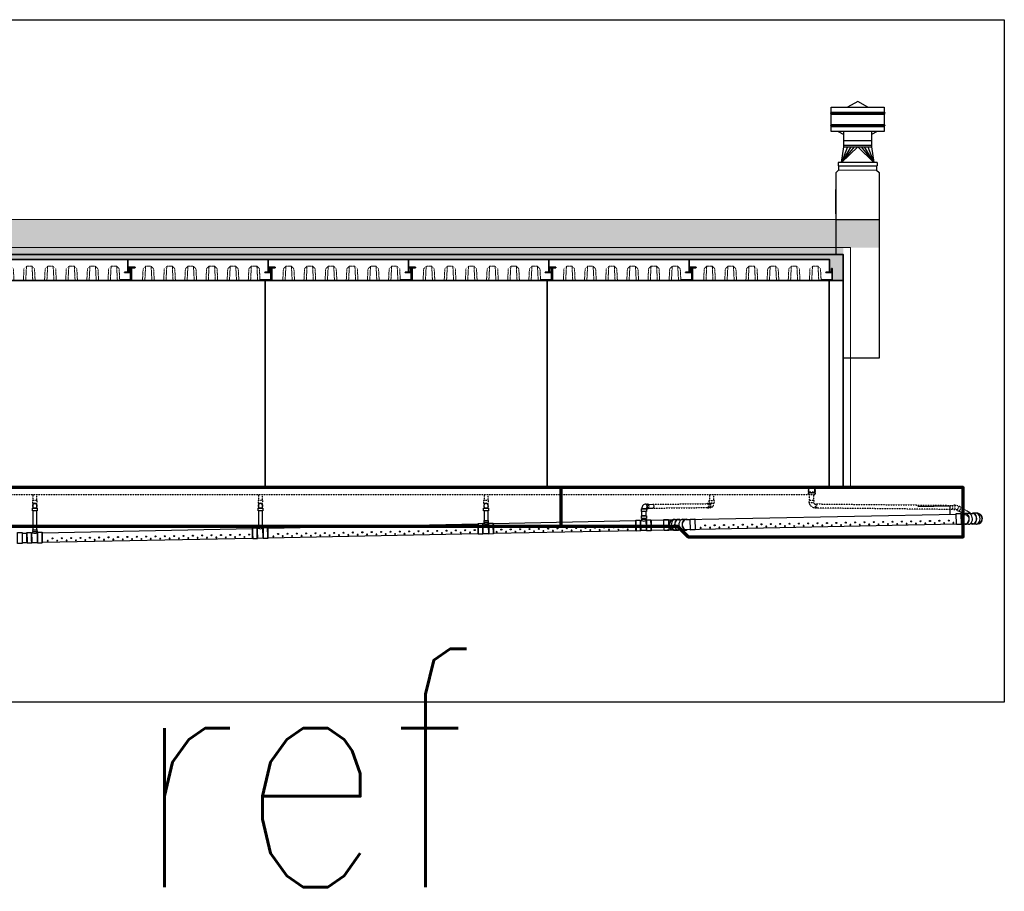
# Model space of a CAD drawing. Header units: inches. Extents: x -1088 to 2672, y -855 to 398.
# Tile 5 of 5: x 1834 to 2672, y -344 to 398. Entities that reach past the tile are written whole.
import ezdxf

# ---------------------------------------------------------------- set-up
doc = ezdxf.new("R2010")
doc.units = ezdxf.units.IN
doc.header["$MEASUREMENT"] = 0
doc.linetypes.add('Dash', pattern=[0.25, 0.125, -0.125])
doc.linetypes.add('HIDDEN2', pattern=[0.1875, 0.125, -0.0625])
for name, color, linetype, lineweight in [('A-ANNO-PATT', 1, 'Continuous', 25), ('S-FLOR-FTPT', 4, 'Continuous', 70), ('S-ROOF-OTLN', 3, 'Continuous', 35), ('S-ROOF-PATT', 8, 'Continuous', 18), ('S-ROOF-SPCL', 3, 'Continuous', 25), ('S-WALL-PCST', 4, 'Continuous', 35)]:
    doc.layers.add(name, color=color, linetype=linetype, lineweight=lineweight)
for name, color, linetype in [('M-DETL-LIGHT', 8, 'Continuous'), ('P-PIPE', 3, 'Continuous'), ('S-ANNO-TEXT', 2, 'Continuous'), ('S-BEAM-HDLN', 1, 'Dash'), ('S-EARTH', 8, 'Continuous'), ('S-WALL-HDLN', 1, 'Dash')]:
    doc.layers.add(name, color=color, linetype=linetype)
doc.styles.add('Annotative', font='romans.shx', dxfattribs={"width": 0.8, "height": 0.125})
doc.dimstyles.new('Annotative', dxfattribs={"dimscale": 0, "dimtxt": 0.125, "dimasz": 0.125, "dimexe": 0.179688, "dimexo": 0.0625, "dimgap": 0.09, "dimtad": 1, "dimdec": 3, "dimzin": 3, "dimdsep": 46, "dimlunit": 4, "dimtxsty": 'Annotative', "dimcen": 0.09, "dimclrt": 2, "dimazin": 2, "dimtfac": 1, "dimtdec": 3, "dimtmove": 0, "dimatfit": 3, "dimfxl": 1, "dimtfill": 1, "dimfrac": 2, "dimtolj": 1, "dimtzin": 0, "dimarcsym": 0})

# ---------------------------------------------------------------- blocks, each defined once
blk = doc.blocks.new('Roof Section')
at = {"layer": 'S-ROOF-OTLN'}
for p, q in [((0, 0), (119.38, 0)), ((119.38, -10.88), (119.38, 0)), ((0, -6.75), (0, 0)), ((3, -18), (3, -7.12)), ((121.63, -18), (121.63, -11.25)), ((3, -18), (121.63, -18))]:
    blk.add_line(p, q, dxfattribs=at)
for points in [[(6, -6.75), (6, -6.88, -0.414214), (5.75, -7.12), (0.75, -7.12, 0.414214), (0.38, -7.5), (0.38, -10, -0.414214), (0.12, -10.25), (0, -10.25), (0, -6.75)], [(116.38, -11.25), (116.38, -11.12, -0.414214), (116.62, -10.88), (120.88, -10.88, 0.414214), (121.25, -10.5), (121.25, -8, -0.414214), (121.5, -7.75), (121.63, -7.75), (121.63, -11.25)]]:
    blk.add_lwpolyline(points, format="xyb", close=True, dxfattribs=at)
blk.add_lwpolyline([(112.38, -18), (121.63, -18), (121.63, -17.5), (112.38, -17.5)], close=True, dxfattribs=at)
at = {"layer": 'S-ROOF-PATT', "linetype": 'HIDDEN2', "ltscale": 0.25}
for p, q in [((12.9, -7.99), (12.37, -18)), ((15.01, -5.88), (12.9, -7.99)), ((15.01, -5.88), (14.38, -18)), ((19.74, -5.88), (15.01, -5.88)), ((19.74, -5.88), (20.37, -18)), ((19.74, -5.88), (21.85, -7.99)), ((21.85, -7.99), (22.37, -18)), ((30.9, -7.99), (30.37, -18)), ((33.01, -5.88), (30.9, -7.99)), ((33.01, -5.88), (32.38, -18)), ((37.74, -5.88), (33.01, -5.88)), ((37.74, -5.88), (38.37, -18)), ((37.74, -5.88), (39.85, -7.99)), ((39.85, -7.99), (40.37, -18)), ((48.9, -7.99), (48.38, -18)), ((51.01, -5.88), (48.9, -7.99)), ((51.01, -5.88), (50.38, -18)), ((55.74, -5.88), (51.01, -5.88)), ((55.74, -5.88), (56.37, -18)), ((55.74, -5.88), (57.85, -7.99)), ((57.85, -7.99), (58.38, -18)), ((66.9, -7.99), (66.38, -18)), ((69.01, -5.88), (66.9, -7.99)), ((69.01, -5.88), (68.38, -18)), ((73.74, -5.88), (69.01, -5.88)), ((73.74, -5.88), (74.37, -18)), ((73.74, -5.88), (75.85, -7.99)), ((75.85, -7.99), (76.38, -18)), ((84.9, -7.99), (84.38, -18)), ((87.01, -5.88), (84.9, -7.99)), ((87.01, -5.88), (86.38, -18)), ((91.74, -5.88), (87.01, -5.88)), ((91.74, -5.88), (92.37, -18)), ((91.74, -5.88), (93.85, -7.99)), ((93.85, -7.99), (94.38, -18)), ((102.9, -7.99), (102.38, -18)), ((105.01, -5.88), (102.9, -7.99)), ((105.01, -5.88), (104.38, -18)), ((105.01, -5.88), (109.74, -5.88)), ((109.74, -5.88), (110.37, -18)), ((109.74, -5.88), (111.85, -7.99)), ((111.85, -7.99), (112.38, -18))]:
    blk.add_line(p, q, dxfattribs=at)
at = {"layer": 'S-ROOF-PATT', "linetype": 'HIDDEN2'}
blk.add_lwpolyline([(0, -0.1), (1.19, -0.5), (2.69, 0), (4.19, -0.5), (5.69, 0), (7.19, -0.5), (8.69, 0), (10.19, -0.5), (11.69, 0), (13.19, -0.5), (14.69, 0), (16.19, -0.5), (17.69, 0), (19.19, -0.5), (20.69, 0), (22.19, -0.5), (23.69, 0), (25.19, -0.5), (26.69, 0), (28.19, -0.5), (29.69, 0), (31.19, -0.5), (32.69, 0), (34.19, -0.5), (35.69, 0), (37.19, -0.5), (38.69, 0), (40.19, -0.5), (41.69, 0), (43.19, -0.5), (44.69, 0), (46.19, -0.5), (47.69, 0), (49.19, -0.5), (50.69, 0), (52.19, -0.5), (53.69, 0), (55.19, -0.5), (56.69, 0), (58.19, -0.5), (59.69, 0), (61.19, -0.5), (62.69, 0), (64.19, -0.5), (65.69, 0), (67.19, -0.5), (68.69, 0), (70.19, -0.5), (71.69, 0), (73.19, -0.5), (74.69, 0), (76.19, -0.5), (77.69, 0), (79.19, -0.5), (80.69, 0), (82.19, -0.5), (83.69, 0), (85.19, -0.5), (86.69, 0), (88.19, -0.5), (89.69, 0), (91.19, -0.5), (92.69, 0), (94.19, -0.5), (95.69, 0), (97.19, -0.5), (98.69, 0), (100.19, -0.5), (101.69, 0), (103.19, -0.5), (104.69, 0), (106.19, -0.5), (107.69, 0), (109.19, -0.5), (110.69, 0), (112.19, -0.5), (113.69, 0), (115.19, -0.5), (116.69, 0), (118.19, -0.5), (119.38, -0.1)], dxfattribs=at)

msp = doc.modelspace()

# ---------------------------------------------------------------- hatches: boundary and pattern name
at = {"layer": 'S-EARTH'}
h = msp.add_hatch(dxfattribs=at)
h.set_pattern_fill('EARTH', color=8, scale=36, angle=45, style=0)
h.paths.add_polyline_path([(2565.2, 228), (1595.78, 228), (1568.11, 235.41), (1562.76, 216), (1562.76, 204), (2565.2, 204)])
h.paths.add_polyline_path([(1568.11, 235.41), (1562.76, 236.85), (1562.76, 216)])
h.paths.add_polyline_path([(1562.76, 236.85), (1532.76, 244.89), (1532.76, 237), (1538.76, 237), (1538.76, 216), (1562.76, 216)])
at = {"layer": 'S-ROOF-PATT'}
h = msp.add_hatch(dxfattribs=at)
h.set_pattern_fill('AR-SAND', color=8, style=0)
h.set_pattern_definition([(37.5, (1562.761, -1200), (-0.0629934, 1.9268238), [0, -1.52, 0, -1.7, 0, -1.625]), (7.5, (1562.761, -1200), (1.7697767, 2.822146), [0, -0.82, 0, -1.37, 0, -0.525]), (327.5, (1561.531, -1200), (3.1141419, 0.005659), [0, -0.5, 0, -1.8, 0, -2.35]), (317.5, (1561.531, -1200), (3.0061266, 0.8776756), [0, -0.25, 0, -1.18, 0, -1.35])])
h.paths.add_polyline_path([(2534.76, 204), (1562.76, 204), (1562.76, 198), (2534.76, 198)])
h = msp.add_hatch(dxfattribs=at)
h.set_pattern_fill('AR-CONC', color=8, style=0)
h.set_pattern_definition([(50, (862.0194, -1662.444), (7.172602, -0.627521), [0.75, -8.25]), (355, (862.019, -1662.444), (-1.387513, 7.521921), [0.6, -6.6]), (100.45144, (862.617, -1662.4965), (5.785088, 6.8944), [0.637402, -7.011421]), (46.1842, (862.019, -1660.444), (10.672413, -1.655193), [1.125, -12.375]), (96.63564, (862.909, -1660.582), (9.34662, 9.741186), [0.956103, -10.517138]), (351.18416, (862.019, -1660.444), (9.34662, 9.741186), [0.9, -9.9]), (21, (863.0194, -1660.944), (5.96907, -4.026189), [0.75, -8.25]), (326, (863.019, -1660.944), (2.433153, 7.2515), [0.6, -6.6]), (71.45144, (863.517, -1661.28), (8.402224, 3.225312), [0.637402, -7.011421]), (37.5, (862.0194, -1662.4442), (0.1215986, 3.3289385), [0, -6.52, 0, -6.7, 0, -6.625]), (7.5, (862.0194, -1662.4442), (2.6306954, 3.944117), [0, -3.82, 0, -6.37, 0, -2.525]), (327.5, (859.7894, -1662.4442), (5.3382244, -0.2255487), [0, -2.5, 0, -7.8, 0, -10.35]), (317.5, (858.7894, -1662.444), (5.831862, 1.00105), [0, -3.25, 0, -5.18, 0, -7.35])])
h.paths.add_polyline_path([(2534.76, 198), (1562.76, 198), (1562.76, 176), (1570.89, 176), (1570.89, 186.88), (1568.64, 186.88, 0.414214), (1568.26, 186.5), (1568.26, 184, -0.414214), (1568.01, 183.75), (1567.89, 183.75), (1567.89, 187.25), (1567.89, 194), (1687.26, 194), (1806.64, 194), (1926.01, 194), (2045.39, 194), (2164.76, 194), (2284.14, 194), (2403.51, 194), (2522.89, 194), (2522.89, 183.12), (2524.39, 183.12, 0.414214), (2524.76, 183.5), (2524.76, 186, -0.414214), (2525.01, 186.25), (2525.14, 186.25), (2525.14, 182.75), (2525.14, 176), (2534.76, 176)])

# ---------------------------------------------------------------- linework, layer by layer
msp.add_lwpolyline([(1409.43, 397.84), (2671.76, 397.84), (2671.76, -182.72), (1409.43, -182.72)], close=True)
at = {"layer": 'A-ANNO-PATT'}
for centre in [(2347.29, -33.85), (2355.26, -33.69), (2417.3, -32.35), (2425.27, -32.19), (2433.23, -32.04), (2441.2, -31.88), (2449.17, -31.72), (2457.14, -31.57), (2465.1, -31.41), (2473.07, -31.25), (2481.04, -31.1), (2489, -30.94), (2496.97, -30.78), (2504.94, -30.62), (2512.91, -30.47), (2520.87, -30.31), (2528.84, -30.15), (2536.81, -30), (2544.77, -29.84), (2552.74, -29.68), (2560.71, -29.53), (2568.68, -29.37), (2576.64, -29.21), (2584.61, -29.06), (2592.58, -28.9), (2600.54, -28.74), (2608.51, -28.59), (2616.48, -28.43), (2624.45, -28.27), (1917.52, -42.31), (1925.49, -42.15), (1933.46, -42), (1941.43, -41.84), (1949.39, -41.68), (1957.36, -41.53), (1965.33, -41.37), (1973.3, -41.21), (1981.26, -41.06), (1989.23, -40.9), (1997.2, -40.74), (2005.16, -40.58), (2013.13, -40.43), (2021.1, -40.27), (2029.07, -40.11), (2053.74, -39.63), (2061.71, -39.47), (2069.68, -39.31), (2077.64, -39.16), (2085.61, -39), (2093.58, -38.84), (2101.54, -38.69), (2109.51, -38.53), (2117.48, -38.37), (2125.45, -38.22), (2133.41, -38.06), (2141.38, -37.9), (2149.35, -37.75), (2157.31, -37.59), (2165.28, -37.43), (2173.25, -37.28), (2181.22, -37.12), (2189.18, -36.96), (2197.15, -36.81), (2205.12, -36.65), (2213.08, -36.49), (2221.05, -36.34), (2243.72, -35.89), (2251.69, -35.73), (2259.65, -35.58), (2267.62, -35.42), (2275.59, -35.26), (2283.55, -35.1), (2291.52, -34.95), (2299.49, -34.79), (2307.46, -34.63), (2315.42, -34.48), (2323.39, -34.32), (2331.36, -34.16), (2339.32, -34.01), (1861.75, -43.41), (1869.72, -43.25), (1877.69, -43.09), (1885.66, -42.94), (1893.62, -42.78), (1901.59, -42.62), (1909.56, -42.47)]:
    msp.add_circle(centre, 0.432, dxfattribs=at)
at = {"layer": 'A-ANNO-PATT', "extrusion": (0, 0, -1)}
for centre in [(2445.22, -33.79), (2453.19, -33.63), (2461.16, -33.48), (2469.13, -33.32), (2477.09, -33.16), (2485.06, -33), (2493.03, -32.85), (2500.99, -32.69), (2508.96, -32.53), (2516.93, -32.38), (2524.9, -32.22), (2532.86, -32.06), (2540.83, -31.91), (2548.8, -31.75), (2556.76, -31.59), (2564.73, -31.44), (2572.7, -31.28), (2580.67, -31.12), (2588.63, -30.97), (2596.6, -30.81), (2604.57, -30.65), (2612.53, -30.5), (2620.5, -30.34), (2628.47, -30.18), (2025.12, -42.18), (2049.8, -41.69), (2057.76, -41.54), (2065.73, -41.38), (2073.7, -41.22), (2081.67, -41.07), (2089.63, -40.91), (2097.6, -40.75), (2105.57, -40.6), (2113.53, -40.44), (2121.5, -40.28), (2129.47, -40.13), (2137.44, -39.97), (2145.4, -39.81), (2153.37, -39.66), (2161.34, -39.5), (2169.3, -39.34), (2177.27, -39.19), (2185.24, -39.03), (2193.21, -38.87), (2201.17, -38.72), (2209.14, -38.56), (2217.11, -38.4), (2239.77, -37.95), (2247.74, -37.8), (2255.71, -37.64), (2263.68, -37.48), (2271.64, -37.33), (2279.61, -37.17), (2287.58, -37.01), (2295.54, -36.86), (2303.51, -36.7), (2311.48, -36.54), (2319.45, -36.39), (2327.41, -36.23), (2335.38, -36.07), (2343.35, -35.92), (2351.31, -35.76), (2413.35, -34.42), (2421.32, -34.26), (2429.29, -34.1), (2437.26, -33.95), (1857.81, -45.47), (1865.78, -45.32), (1873.74, -45.16), (1881.71, -45), (1889.68, -44.85), (1897.65, -44.69), (1905.61, -44.53), (1913.58, -44.38), (1921.55, -44.22), (1929.51, -44.06), (1937.48, -43.91), (1945.45, -43.75), (1953.42, -43.59), (1961.38, -43.43), (1969.35, -43.28), (1977.32, -43.12), (1985.28, -42.96), (1993.25, -42.81), (2001.22, -42.65), (2009.19, -42.49), (2017.15, -42.34)]:
    msp.add_ellipse(centre, major_axis=(-0.432, -0.009), ratio=0.727074, dxfattribs=at)
at = {"layer": 'M-DETL-LIGHT'}
msp.add_lwpolyline([(2569.57, 313.13), (2569.57, 308.82, 0.131652), (2569.61, 308.7), (2569.99, 308.04, -0.267949), (2569.99, 307.79), (2569.61, 307.14, 0.131652), (2569.57, 307.01), (2569.57, 302.7), (2524.45, 302.7), (2524.45, 307.01, 0.131652), (2524.41, 307.14), (2524.04, 307.79, -0.267949), (2524.04, 308.04), (2524.41, 308.7, 0.131652), (2524.45, 308.82), (2524.45, 317.44, 0.131652), (2524.41, 317.56), (2524.04, 318.22, -0.267949), (2524.04, 318.47), (2524.41, 319.12, 0.131652), (2524.45, 319.25), (2524.45, 323.55), (2569.57, 323.55), (2569.57, 319.25, 0.131652), (2569.61, 319.12), (2569.99, 318.47, -0.267949), (2569.99, 318.22), (2569.61, 317.56, 0.131652), (2569.57, 317.44)], format="xyb", close=True, dxfattribs=at)
at = {"layer": 'P-PIPE'}
for p, q in [((1845.02, -15.52), (1845.03, -17.32)), ((1848.53, -17.32), (1848.52, -15.52)), ((2036.98, -15.52), (2036.99, -17.32)), ((2040.49, -17.32), (2040.48, -15.52)), ((2228.98, -15.52), (2228.99, -17.32)), ((2232.49, -17.32), (2232.48, -15.52)), ((2366.81, -14.37), (2366.07, -14.38)), ((2366.81, -14.14), (2368.02, -14.14)), ((2368.74, -14.42), (2372.59, -14.38)), ((1844.9, -17.63), (1845.02, -17.32)), ((1845.02, -17.32), (1848.53, -17.32)), ((1845.03, -19.84), (1845.07, -35.98)), ((1848.65, -17.63), (1848.53, -17.32)), ((1848.57, -35.91), (1848.53, -19.84)), ((2036.86, -17.63), (2036.98, -17.32)), ((2036.98, -17.32), (2040.48, -17.32)), ((2036.99, -19.84), (2037.02, -32.16)), ((2040.6, -17.63), (2040.48, -17.32)), ((2040.52, -32.09), (2040.49, -19.84)), ((2228.86, -17.63), (2228.98, -17.32)), ((2228.98, -17.32), (2232.48, -17.32)), ((2228.99, -19.84), (2229.02, -28.29)), ((2232.6, -17.63), (2232.48, -17.32)), ((2232.52, -28.22), (2232.49, -19.84)), ((2363.25, -18.23), (2363.37, -17.91)), ((2363.25, -24.16), (2363.37, -23.85)), ((2363.37, -17.38), (2363.37, -17.91)), ((2363.37, -17.91), (2366.87, -17.91)), ((2363.37, -23.85), (2363.37, -20.43)), ((2363.37, -23.85), (2366.87, -23.85)), ((2366.1, -17.88), (2366.81, -17.87)), ((2366.99, -18.23), (2366.87, -17.91)), ((2366.87, -23.85), (2366.87, -20.43)), ((2366.99, -24.16), (2366.87, -23.85)), ((2366.94, -18.1), (2368.02, -18.1)), ((2368.89, -17.68), (2372.61, -17.64)), ((2371.23, -27.91), (2630.87, -22.8)), ((2634.86, -22.54), (2638.67, -22.46)), ((2641.38, -22.12), (2638.65, -22.18)), ((2642.45, -22.38), (2645.09, -22.32)), ((2647.82, -22), (2645.09, -22.05)), ((2036.89, -32.16), (2040.84, -32.08)), ((2036.89, -32.16), (2036.89, -32.33)), ((2036.89, -32.33), (2036.92, -33.66)), ((2038.87, -32.12), (2038.87, -32.12)), ((2038.87, -32.12), (2038.87, -32.12)), ((2038.87, -32.12), (2038.87, -32.12)), ((2038.87, -32.12), (2038.87, -32.12)), ((2040.85, -32.25), (2040.84, -32.08)), ((2040.88, -33.58), (2040.85, -32.25)), ((2044.9, -34.62), (2223.95, -30.89)), ((2223.96, -30.62), (2227.93, -30.54)), ((2227.94, -30.84), (2228.99, -30.82)), ((2228.89, -28.29), (2232.84, -28.21)), ((2228.89, -28.29), (2228.89, -28.47)), ((2228.89, -28.47), (2228.92, -29.79)), ((2228.92, -29.79), (2232.88, -29.71)), ((2230.9, -29.75), (2229.15, -29.79)), ((2229.15, -29.79), (2230.9, -29.75)), ((2230.9, -29.75), (2229.15, -29.79)), ((2230.87, -28.25), (2230.87, -28.25)), ((2230.87, -28.25), (2230.87, -28.25)), ((2230.87, -28.25), (2230.87, -28.25)), ((2230.87, -28.25), (2230.87, -28.25)), ((2232.65, -29.72), (2230.9, -29.75)), ((2230.9, -29.75), (2232.65, -29.72)), ((2232.65, -29.72), (2230.9, -29.75)), ((2230.9, -29.75), (2230.9, -29.75)), ((2230.9, -29.75), (2230.9, -29.75)), ((2232.57, -30.75), (2232.9, -30.74)), ((2232.85, -28.38), (2232.84, -28.21)), ((2232.88, -29.71), (2232.85, -28.38)), ((2232.9, -30.45), (2236.87, -30.37)), ((2236.89, -30.62), (2358.17, -28.09)), ((2358.18, -27.89), (2362.16, -27.82)), ((2362.17, -28.11), (2363.22, -28.09)), ((2365.12, -27.03), (2363.38, -27.06)), ((2363.38, -27.06), (2365.12, -27.03)), ((2366.87, -26.99), (2365.12, -27.03)), ((2365.12, -27.03), (2366.87, -26.99)), ((2366.8, -28.02), (2367.13, -28.02)), ((2367.12, -27.72), (2371.1, -27.65)), ((2631.04, -31.16), (2371.35, -36.57)), ((2386.03, -27.66), (2389.19, -27.59)), ((2391.66, -27.23), (2394.39, -27.17)), ((2394.3, -27.47), (2396.89, -27.42)), ((2398.1, -27.1), (2400.83, -27.04)), ((2400.75, -27.35), (2404.44, -27.27)), ((2638.74, -31.09), (2635.04, -31.16)), ((2641.38, -31.34), (2638.65, -31.39)), ((2645.09, -30.97), (2642.59, -31.02)), ((2647.82, -31.21), (2645.09, -31.27)), ((1835.87, -38.97), (1839.96, -38.89)), ((1839.97, -38.31), (1843.95, -38.24)), ((1843.95, -38.53), (1845, -38.51)), ((1844.9, -35.99), (1848.86, -35.91)), ((1844.9, -35.99), (1844.9, -36.16)), ((1844.9, -36.16), (1844.93, -37.49)), ((1844.93, -37.49), (1848.89, -37.41)), ((1846.91, -37.45), (1845.16, -37.48)), ((1845.16, -37.48), (1846.91, -37.45)), ((1846.88, -35.95), (1846.88, -35.95)), ((1846.88, -35.95), (1846.88, -35.95)), ((1846.88, -35.95), (1846.88, -35.95)), ((1846.88, -35.95), (1846.88, -35.95)), ((1848.66, -37.41), (1846.91, -37.45)), ((1846.91, -37.45), (1848.66, -37.41)), ((1846.91, -37.45), (1846.91, -37.45)), ((1846.91, -37.45), (1846.91, -37.45)), ((1848.59, -38.44), (1848.91, -38.44)), ((1848.86, -36.08), (1848.86, -35.91)), ((1848.89, -37.41), (1848.86, -36.08)), ((1848.91, -38.14), (1852.89, -38.07)), ((1852.92, -38.62), (2031.95, -34.89)), ((2031.96, -34.49), (2035.93, -34.41)), ((2035.94, -34.71), (2036.99, -34.69)), ((2036.92, -33.66), (2040.88, -33.58)), ((2038.9, -33.62), (2037.15, -33.66)), ((2037.15, -33.66), (2038.9, -33.62)), ((2040.65, -33.58), (2038.9, -33.62)), ((2038.9, -33.62), (2040.65, -33.58)), ((2038.9, -33.62), (2038.9, -33.62)), ((2038.9, -33.62), (2038.9, -33.62)), ((2040.57, -34.62), (2040.9, -34.61)), ((2040.9, -34.32), (2044.87, -34.24)), ((2224.11, -39.55), (2045.06, -43.08)), ((2228.11, -39.81), (2224.13, -39.89)), ((2233.07, -39.42), (2228.1, -39.52)), ((2237.05, -39.64), (2233.07, -39.72)), ((2358.34, -36.91), (2237.06, -39.3)), ((2362.34, -37.08), (2358.36, -37.16)), ((2367.29, -36.7), (2362.33, -36.79)), ((2371.28, -36.91), (2367.3, -36.99)), ((2389.69, -36.32), (2386.21, -36.38)), ((2391.66, -36.44), (2394.39, -36.39)), ((2397.03, -36.06), (2394.39, -36.12)), ((2398.1, -36.32), (2400.83, -36.26)), ((2404.62, -35.9), (2400.82, -35.98)), ((1840.12, -47.11), (1835.87, -47.19)), ((1844.12, -47.51), (1840.15, -47.58)), ((1849.08, -47.12), (1844.12, -47.21)), ((1853.06, -47.34), (1849.08, -47.41)), ((2032.11, -43.33), (1853.07, -46.86)), ((2036.11, -43.68), (2032.13, -43.75)), ((2041.07, -43.29), (2036.1, -43.38)), ((2045.05, -43.51), (2041.07, -43.58))]:
    msp.add_line(p, q, dxfattribs=at)
for points in [[(1848.82, -19.84), (1844.72, -19.84), (1844.72, -17.63), (1848.82, -17.63)], [(2040.78, -19.84), (2036.68, -19.84), (2036.68, -17.63), (2040.78, -17.63)], [(2232.78, -19.84), (2228.68, -19.84), (2228.68, -17.63), (2232.78, -17.63)], [(2367.17, -20.43), (2363.07, -20.43), (2363.07, -18.23), (2367.17, -18.23)], [(2367.17, -26.37), (2363.07, -26.37), (2363.07, -24.16), (2367.17, -24.16)], [(2634.86, -22.19), (2635.05, -31.5), (2631.05, -31.59), (2630.86, -22.28)], [(2382.21, -36.71), (2382.02, -27.4), (2386.02, -27.32), (2386.21, -36.62)], [(2404.63, -36.25), (2404.43, -26.94), (2408.43, -26.85), (2408.63, -36.16)], [(1831.87, -47.68), (1831.87, -38.37), (1835.87, -38.37), (1835.87, -47.68)]]:
    msp.add_lwpolyline(points, close=True, dxfattribs=at)
at = {"layer": 'P-PIPE', "flags": 128}
for points in [[(2228.99, -30.82), (2229, -30.79), (2229.04, -30.65), (2229.07, -30.51), (2229.09, -30.37), (2229.11, -30.24), (2229.12, -30.09), (2229.14, -29.79)], [(2232.64, -29.72), (2232.62, -30.2), (2232.6, -30.49), (2232.57, -30.75)], [(2363.22, -28.09), (2363.23, -28.06), (2363.26, -27.93), (2363.29, -27.79), (2363.32, -27.65), (2363.34, -27.51), (2363.35, -27.37), (2363.37, -27.06)], [(2366.87, -26.99), (2366.85, -27.48), (2366.83, -27.77), (2366.8, -28.02)], [(1845, -38.51), (1845.01, -38.49), (1845.05, -38.35), (1845.08, -38.21), (1845.1, -38.07), (1845.12, -37.93), (1845.14, -37.79), (1845.15, -37.48)], [(1848.65, -37.41), (1848.64, -37.9), (1848.62, -38.19), (1848.59, -38.44)], [(2036.99, -34.69), (2037, -34.66), (2037.04, -34.52), (2037.07, -34.38), (2037.09, -34.24), (2037.11, -34.1), (2037.12, -33.96), (2037.14, -33.66)], [(2040.64, -33.58), (2040.62, -34.07), (2040.6, -34.36), (2040.57, -34.62)]]:
    msp.add_lwpolyline(points, dxfattribs=at)
at = {"layer": 'P-PIPE'}
for centre, radius, start, end in [((1846.77, -15.52), 1.98, 332.27467, 207.97979), ((1846.77, -15.52), 1.75, 0, 179.8803), ((2038.73, -15.52), 1.98, 332.27467, 207.97979), ((2038.73, -15.52), 1.75, 0, 179.8803), ((2230.73, -15.52), 1.98, 332.27467, 207.97979), ((2230.73, -15.52), 1.75, 0, 179.8803), ((2366.98, -17.64), 3.62, 149.91964, 175.87502), ((2366.39, -17.29), 2.93, 96.24067, 149.91964), ((2648.58, -26.57), 4.61, 266.3157, 97.51978), ((2648.58, -26.57), 4.31, 277.11147, 84.9643), ((2230.73, -28.27), 3.08, 235.5629, 306.61672), ((2364.96, -25.55), 3.08, 235.5629, 306.61672), ((2390.91, -31.87), 4.61, 86.3157, 277.51978), ((2390.91, -31.87), 4.31, 97.11147, 264.9643), ((1846.75, -35.97), 3.08, 235.5629, 306.61672), ((2038.73, -32.14), 3.08, 235.5629, 306.61672)]:
    msp.add_arc(centre, radius, start, end, dxfattribs=at)
for centre, major_axis, ratio, start_param, end_param in [((1846.74, -14.11), (1.98, 0.04), 0.34202, 6.283185, 6.293446), ((2038.7, -14.11), (1.98, 0.04), 0.34202, 6.283185, 6.293446), ((2230.7, -14.11), (1.98, 0.04), 0.34202, 6.283185, 6.293446), ((2366.81, -16.12), (0, 1.98), 0.714231, 3.23385, 6.770924), ((2366.81, -16.12), (0, 1.75), 0.652683, 3.141593, 6.283185), ((2368.02, -16.12), (0, 1.98), 0.714231, 3.141593, 6.283185), ((2368.21, -16.09), (0.04, -1.98), 0.34202, 6.283185, 6.293446), ((2638.65, -26.79), (0, -4.61), 0.7109, 5.93388, 9.79158), ((2638.65, -26.78), (0, -4.32), 0.7109, 6.283185, 9.420689), ((2641.38, -26.73), (0, -4.61), 0.7109, 0, 3.169575), ((2645.09, -26.66), (0, -4.61), 0.7109, 5.93388, 9.786785), ((2645.09, -26.65), (0, -4.32), 0.709705, 6.283185, 9.424778), ((2647.82, -26.6), (0, -4.61), 0.7109, 0, 3.141593), ((2391.66, -31.83), (0, 4.61), 0.7109, 0, 3.141593), ((2394.39, -31.78), (0, 4.61), 0.7109, 5.93388, 9.786785), ((2394.39, -31.79), (0, 4.33), 0.709705, 6.283185, 9.424778), ((2398.1, -31.71), (0, 4.61), 0.7109, 0, 3.169575), ((2400.83, -31.65), (0, 4.61), 0.7109, 5.93388, 9.79158), ((2400.83, -31.66), (0, 4.32), 0.7109, 6.283185, 9.420689)]:
    msp.add_ellipse(centre, major_axis=major_axis, ratio=ratio, start_param=start_param, end_param=end_param, dxfattribs=at)
at = {"layer": 'P-PIPE', "extrusion": (0, 0, -1)}
for centre, major_axis, ratio, start_param, end_param in [((2372.59, -16.01), (0, -1.63), 0.644004, 3.141593, 6.283185), ((2224.04, -35.24), (0.09, -4.31), 0.010414, 1.570796, 3.141593), ((2224.04, -35.25), (0.09, -4.63), 0.010251, 5.934119, 9.075712), ((2224.04, -35.25), (0.09, -4.63), 0.010251, 2.792527, 5.934119), ((2224.04, -35.24), (0.09, -4.31), 0.010414, 3.141593, 4.712389), ((2228.02, -35.18), (0.09, -4.63), 0.010251, 2.792527, 5.934119), ((2228.02, -35.18), (0.09, -4.63), 0.010251, 5.934119, 9.075712), ((2228.02, -35.18), (0.08, -4.34), 0.010251, 5.934119, 9.075712), ((2228.02, -35.18), (0.08, -4.34), 0.010251, 2.792527, 5.934119), ((2230.88, -29.74), (1.98, 0.04), 0.34202, 6.283185, 6.293446), ((2230.88, -29.74), (1.98, 0.04), 0.34202, 6.283185, 6.293446), ((2232.98, -35.08), (0.09, -4.63), 0.010251, 2.792527, 5.934119), ((2232.98, -35.08), (0.09, -4.63), 0.010251, 5.934119, 9.075712), ((2232.98, -35.08), (0.08, -4.34), 0.010251, 5.934119, 9.075712), ((2232.98, -35.08), (0.08, -4.34), 0.010251, 2.792527, 5.934119), ((2236.96, -35.01), (0.09, -4.63), 0.010251, 5.934119, 9.075712), ((2236.96, -34.97), (0.09, -4.31), 0.010414, 1.570796, 3.141593), ((2236.96, -35.01), (0.09, -4.63), 0.010251, 2.792527, 5.934119), ((2236.96, -34.97), (0.09, -4.31), 0.010414, 3.141593, 4.712389), ((2358.27, -32.52), (0.09, -4.31), 0.010414, 1.570796, 3.141593), ((2358.27, -32.53), (0.09, -4.63), 0.010251, 2.792527, 5.934119), ((2358.27, -32.53), (0.09, -4.63), 0.010251, 5.934119, 9.075712), ((2358.27, -32.52), (0.09, -4.31), 0.010414, 3.141593, 4.712389), ((2358.27, -32.52), (0.09, -4.31), 0.010414, 0, 1.570796), ((2358.27, -32.52), (0.09, -4.31), 0.010414, 4.712389, 6.283185), ((2362.25, -32.45), (0.09, -4.63), 0.010251, 2.792527, 5.934119), ((2362.25, -32.45), (0.09, -4.63), 0.010251, 5.934119, 9.075712), ((2362.25, -32.45), (0.08, -4.34), 0.010251, 5.934119, 9.075712), ((2362.25, -32.45), (0.08, -4.34), 0.010251, 2.792527, 5.934119), ((2365.11, -27.02), (1.98, 0.04), 0.34202, 6.283185, 6.293446), ((2367.21, -32.36), (0.09, -4.63), 0.010251, 2.792527, 5.934119), ((2367.21, -32.36), (0.09, -4.63), 0.010251, 5.934119, 9.075712), ((2367.21, -32.36), (0.08, -4.34), 0.010251, 5.934119, 9.075712), ((2367.21, -32.36), (0.08, -4.34), 0.010251, 2.792527, 5.934119), ((2371.19, -32.25), (0.09, -4.31), 0.010414, 1.570796, 3.141593), ((2371.19, -32.28), (0.09, -4.63), 0.010251, 5.934119, 9.075712), ((2371.19, -32.28), (0.09, -4.63), 0.010251, 2.792527, 5.934119), ((2371.19, -32.25), (0.09, -4.31), 0.010414, 3.141593, 4.712389), ((2371.19, -32.25), (0.09, -4.31), 0.010414, 0, 1.570796), ((2371.19, -32.25), (0.09, -4.31), 0.010414, 4.712389, 6.283185), ((1840.06, -42.94), (0.09, -4.31), 0.010414, 1.570796, 3.141593), ((1840.06, -42.95), (0.09, -4.63), 0.010251, 5.934119, 9.075712), ((1840.06, -42.95), (0.09, -4.63), 0.010251, 2.792527, 5.934119), ((1840.06, -42.94), (0.09, -4.31), 0.010414, 3.141593, 4.712389), ((1844.04, -42.87), (0.09, -4.63), 0.010251, 5.934119, 9.075712), ((1844.04, -42.87), (0.09, -4.63), 0.010251, 2.792527, 5.934119), ((1844.04, -42.87), (0.08, -4.34), 0.010251, 2.792527, 5.934119), ((1844.04, -42.87), (0.08, -4.34), 0.010251, 5.934119, 9.075712), ((1846.9, -37.44), (1.98, 0.04), 0.34202, 6.283185, 6.293446), ((1849, -42.78), (0.09, -4.63), 0.010251, 5.934119, 9.075712), ((1849, -42.78), (0.09, -4.63), 0.010251, 2.792527, 5.934119), ((1849, -42.78), (0.08, -4.34), 0.010251, 2.792527, 5.934119), ((1849, -42.78), (0.08, -4.34), 0.010251, 5.934119, 9.075712), ((1852.97, -42.67), (0.09, -4.31), 0.010414, 1.570796, 3.141593), ((1852.97, -42.7), (0.09, -4.63), 0.010251, 2.792527, 5.934119), ((1852.97, -42.7), (0.09, -4.63), 0.010251, 5.934119, 9.075712), ((1852.97, -42.67), (0.09, -4.31), 0.010414, 3.141593, 4.712389), ((2032.04, -39.11), (0.09, -4.31), 0.010414, 1.570796, 3.141593), ((2032.04, -39.12), (0.09, -4.63), 0.010251, 5.934119, 9.075712), ((2032.04, -39.12), (0.09, -4.63), 0.010251, 2.792527, 5.934119), ((2032.04, -39.11), (0.09, -4.31), 0.010414, 3.141593, 4.712389), ((2032.04, -39.11), (0.09, -4.31), 0.010414, 0, 1.570796), ((2032.04, -39.11), (0.09, -4.31), 0.010414, 4.712389, 6.283185), ((2036.02, -39.04), (0.09, -4.63), 0.010251, 2.792527, 5.934119), ((2036.02, -39.04), (0.09, -4.63), 0.010251, 5.934119, 9.075712), ((2036.02, -39.04), (0.08, -4.34), 0.010251, 5.934119, 9.075712), ((2036.02, -39.04), (0.08, -4.34), 0.010251, 2.792527, 5.934119), ((2038.88, -33.61), (1.98, 0.04), 0.34202, 6.283185, 6.293446), ((2040.98, -38.95), (0.09, -4.63), 0.010251, 2.792527, 5.934119), ((2040.98, -38.95), (0.09, -4.63), 0.010251, 5.934119, 9.075712), ((2040.98, -38.95), (0.08, -4.34), 0.010251, 5.934119, 9.075712), ((2040.98, -38.95), (0.08, -4.34), 0.010251, 2.792527, 5.934119), ((2044.96, -38.87), (0.09, -4.63), 0.010251, 5.934119, 9.075712), ((2044.96, -38.84), (0.09, -4.31), 0.010414, 1.570796, 3.141593), ((2044.96, -38.87), (0.09, -4.63), 0.010251, 2.792527, 5.934119), ((2044.96, -38.84), (0.09, -4.31), 0.010414, 3.141593, 4.712389), ((2044.96, -38.84), (0.09, -4.31), 0.010414, 0, 1.570796), ((2044.96, -38.84), (0.09, -4.31), 0.010414, 4.712389, 6.283185), ((2224.04, -35.24), (0.09, -4.31), 0.010414, 0, 1.570796), ((2224.04, -35.24), (0.09, -4.31), 0.010414, 4.712389, 6.283185), ((2236.96, -34.97), (0.09, -4.31), 0.010414, 0, 1.570796), ((2236.96, -34.97), (0.09, -4.31), 0.010414, 4.712389, 6.283185), ((1840.06, -42.94), (0.09, -4.31), 0.010414, 0, 1.570796), ((1840.06, -42.94), (0.09, -4.31), 0.010414, 4.712389, 6.283185), ((1852.97, -42.67), (0.09, -4.31), 0.010414, 0, 1.570796), ((1852.97, -42.67), (0.09, -4.31), 0.010414, 4.712389, 6.283185)]:
    msp.add_ellipse(centre, major_axis=major_axis, ratio=ratio, start_param=start_param, end_param=end_param, dxfattribs=at)
at = {"layer": 'S-BEAM-HDLN'}
for p, q in [((1844.9, -13.41), (1845.02, -13.72)), ((1845.02, -13.72), (1848.53, -13.72)), ((1848.65, -13.41), (1848.53, -13.72)), ((2036.86, -13.41), (2036.98, -13.72)), ((2036.98, -13.72), (2040.48, -13.72)), ((2040.6, -13.41), (2040.48, -13.72)), ((2228.86, -13.41), (2228.98, -13.72)), ((2228.98, -13.72), (2232.48, -13.72)), ((2232.6, -13.41), (2232.48, -13.72))]:
    msp.add_line(p, q, dxfattribs=at)
for points in [[(1848.82, -11.2), (1844.72, -11.2), (1844.72, -13.41), (1848.82, -13.41)], [(2040.78, -11.2), (2036.68, -11.2), (2036.68, -13.41), (2040.78, -13.41)], [(2232.78, -11.2), (2228.68, -11.2), (2228.68, -13.41), (2232.78, -13.41)]]:
    msp.add_lwpolyline(points, close=True, dxfattribs=at)
at = {"layer": 'S-EARTH'}
for p, q in [((2547.01, 328.27), (2538.38, 323.55)), ((2555.65, 323.55), (2547.01, 328.27)), ((2524.45, 319.25), (2569.57, 319.25)), ((2569.88, 318.34), (2524.25, 318.34)), ((2524.45, 317.44), (2569.57, 317.44)), ((2569.88, 307.92), (2524.25, 307.92)), ((2524.45, 308.82), (2569.57, 308.82)), ((2524.45, 307.01), (2569.57, 307.01)), ((2530.48, 302.7), (2535.32, 300.08)), ((2535.32, 295.13), (2535.32, 302.7)), ((2563.54, 302.7), (2558.7, 300.08)), ((2558.7, 302.7), (2558.7, 295.13)), ((2535.32, 289.63), (2535.32, 295.13)), ((2535.32, 295.13), (2558.7, 295.13)), ((2558.7, 295.13), (2558.7, 289.63)), ((2541.26, 289.63), (2533.2, 276.44)), ((2547.01, 289.63), (2533.2, 276.44)), ((2533.2, 276.44), (2544.14, 289.63)), ((2538.45, 289.63), (2533.2, 276.44)), ((2533.2, 276.44), (2535.32, 289.63)), ((2558.7, 290.88), (2535.32, 290.88)), ((2535.32, 289.63), (2558.7, 289.63)), ((2560.82, 276.44), (2547.01, 289.63)), ((2549.89, 289.63), (2560.82, 276.44)), ((2560.82, 276.44), (2552.76, 289.63)), ((2555.57, 289.63), (2560.82, 276.44)), ((2558.7, 289.63), (2560.82, 276.44)), ((2528.76, 268), (2531.01, 270)), ((2563.63, 276.44), (2530.52, 276.44)), ((2530.52, 276.44), (2530.52, 273.41)), ((2530.52, 273.41), (2563.63, 273.41)), ((2531.01, 270), (2531.01, 273.41)), ((2531.01, 270), (2563.14, 269.98)), ((2563.14, 273.44), (2563.14, 269.98)), ((2563.14, 269.98), (2565.2, 267.92)), ((2563.63, 276.44), (2563.63, 273.41)), ((2528.76, 262), (2528.72, 262)), ((2528.76, 198), (2528.76, 268)), ((2565.2, 267.92), (2565.2, 110)), ((2528.26, 232.72), (2528.26, 253.28)), ((2528.26, 253.28), (2528.76, 253.28)), ((2528.76, 232.72), (2528.26, 232.72)), ((2528.76, 228), (2565.2, 228)), ((2565.2, 110), (2534.76, 110))]:
    msp.add_line(p, q, dxfattribs=at)
at = {"layer": 'S-FLOR-FTPT'}
msp.add_lwpolyline([(1814.76, -33), (2294.76, -33), (2294.76, 0), (1814.76, 0)], close=True, dxfattribs=at)
msp.add_lwpolyline([(2294.76, -33), (2393.76, -33), (2402.76, -42), (2636.76, -42), (2636.76, 0), (2294.76, 0)], dxfattribs=at)
at = {"layer": 'S-ROOF-OTLN'}
msp.add_lwpolyline([(1568.26, 186.5), (1568.26, 184, -0.414214), (1568.01, 183.75), (1567.89, 183.75), (1567.89, 194), (2522.89, 194), (2522.89, 183.12), (2524.39, 183.12, 0.414214), (2524.76, 183.5), (2524.76, 186, -0.414214), (2525.01, 186.25), (2525.14, 186.25), (2525.14, 176), (2534.76, 176), (2534.76, 198), (1562.76, 198), (1562.76, 176), (1570.89, 176), (1570.89, 186.88), (1568.64, 186.88, 0.414214)], format="xyb", close=True, dxfattribs=at)
at = {"layer": 'S-ROOF-PATT'}
for p, q in [((1595.78, 228), (2528.76, 228)), ((1562.76, 204), (2528.76, 204)), ((2528.76, 204), (2540.76, 204)), ((2540.76, 0), (2540.76, 204)), ((1562.76, 198), (2534.76, 198)), ((2363.37, -27.06), (2366.87, -26.99)), ((2363.38, -27.06), (2363.38, -26.37)), ((2366.87, -26.99), (2366.87, -26.37))]:
    msp.add_line(p, q, dxfattribs=at)
at = {"layer": 'S-WALL-HDLN'}
for p, q in [((2504.76, 0), (2504.76, -6)), ((2510.76, 0), (2510.76, -6)), ((1582.76, -6), (2510.76, -6)), ((1845.03, -6), (1845.04, -11.2)), ((1848.54, -11.2), (1848.53, -6)), ((2036.99, -6), (2037, -11.2)), ((2040.5, -11.2), (2040.49, -6)), ((2228.99, -6), (2229, -11.2)), ((2232.5, -11.2), (2232.49, -6)), ((2420.99, -6), (2421, -11.2)), ((2424.5, -11.2), (2424.49, -6)), ((2506.01, -11.25), (2506.01, -6)), ((2509.51, -6), (2509.51, -11.25)), ((2372.78, -14.37), (2419.32, -13.87)), ((2419.32, -13.51), (2420.54, -13.51)), ((2420.86, -13.41), (2420.93, -13.59)), ((2424.48, -13.73), (2421.18, -13.73)), ((2424.6, -13.41), (2424.48, -13.73)), ((2424.48, -14.26), (2424.48, -13.73)), ((2505.78, -12.75), (2505.78, -11.25)), ((2509.74, -11.25), (2505.78, -11.25)), ((2505.78, -12.75), (2509.74, -12.75)), ((2509.74, -11.25), (2509.74, -12.75)), ((2510.82, -13.84), (2512.32, -13.84)), ((2510.82, -13.84), (2510.82, -17.79)), ((2512.32, -17.79), (2512.32, -13.84)), ((2512.32, -14.08), (2627.8, -15.3)), ((2627.8, -15), (2627.8, -19)), ((2629.8, -15), (2627.8, -15)), ((2629.8, -15), (2629.8, -19)), ((2633.37, -16.04), (2631.37, -19.5)), ((2635.11, -17.04), (2633.37, -16.04)), ((2372.89, -17.64), (2419.32, -17.14)), ((2419.32, -17.47), (2420.54, -17.47)), ((2421.16, -17.27), (2421.78, -17.26)), ((2512.32, -17.79), (2510.82, -17.79)), ((2627.8, -18.78), (2512.32, -17.58)), ((2629.8, -19), (2627.8, -19)), ((2633.11, -20.5), (2631.37, -19.5)), ((2635.11, -17.04), (2633.11, -20.5)), ((2641.66, -25.12), (2633.24, -20.26)), ((2643.41, -22.09), (2634.99, -17.23))]:
    msp.add_line(p, q, dxfattribs=at)
for points in [[(2510.12, -3.62), (2509.74, -4), (2505.79, -4), (2505.4, -3.62), (2505.4, -0.5), (2505.01, -0.5), (2505.01, 0), (2504.76, 0), (2504.76, -4.75), (2510.76, -4.75), (2510.76, 0), (2510.51, 0), (2510.51, -0.5), (2510.12, -0.5)], [(2505.06, -0.5), (2510.47, -0.5), (2510.47, 0), (2505.06, 0)], [(2420.68, -11.21), (2424.78, -11.21), (2424.78, -13.41), (2420.68, -13.41)]]:
    msp.add_lwpolyline(points, close=True, dxfattribs=at)
msp.add_lwpolyline([(2504.77, -1.16), (2505.07, -1.16), (2505.07, -3.77), (2505.65, -4.34), (2509.88, -4.34), (2510.46, -3.77), (2510.46, -1.16), (2510.76, -1.16)], dxfattribs=at)
at = {"layer": 'S-WALL-HDLN', "flags": 128}
for points in [[(2510.82, -17.57), (2510.63, -17.56), (2510.44, -17.55), (2510.25, -17.53), (2510.06, -17.5), (2509.87, -17.47), (2509.68, -17.43), (2509.49, -17.38), (2509.31, -17.32), (2509.13, -17.26), (2508.95, -17.19), (2508.77, -17.11), (2508.6, -17.02), (2508.43, -16.93), (2508.27, -16.83), (2508.11, -16.73), (2507.95, -16.61), (2507.8, -16.5), (2507.65, -16.37), (2507.51, -16.24), (2507.37, -16.11), (2507.24, -15.97), (2507.11, -15.82), (2506.99, -15.67), (2506.88, -15.51), (2506.77, -15.35), (2506.67, -15.19), (2506.58, -15.02), (2506.49, -14.85), (2506.41, -14.67), (2506.34, -14.5), (2506.27, -14.32), (2506.21, -14.13), (2506.16, -13.95), (2506.12, -13.76), (2506.08, -13.57), (2506.05, -13.38), (2506.03, -13.19), (2506.02, -13), (2506.01, -12.8), (2506.01, -12.75)], [(2509.51, -12.75), (2509.51, -12.81), (2509.52, -12.86), (2509.52, -12.91), (2509.53, -12.96), (2509.54, -13.01), (2509.55, -13.06), (2509.56, -13.12), (2509.58, -13.17), (2509.6, -13.22), (2509.61, -13.26), (2509.64, -13.31), (2509.66, -13.36), (2509.68, -13.41), (2509.71, -13.45), (2509.74, -13.49), (2509.77, -13.54), (2509.8, -13.58), (2509.84, -13.62), (2509.87, -13.66), (2509.91, -13.69), (2509.95, -13.73), (2509.99, -13.76), (2510.03, -13.8), (2510.07, -13.83), (2510.11, -13.86), (2510.16, -13.89), (2510.21, -13.91), (2510.25, -13.93), (2510.3, -13.96), (2510.35, -13.98), (2510.4, -13.99), (2510.45, -14.01), (2510.5, -14.02), (2510.55, -14.04), (2510.6, -14.05), (2510.65, -14.05), (2510.7, -14.06), (2510.76, -14.06), (2510.81, -14.07), (2510.82, -14.07)]]:
    msp.add_lwpolyline(points, dxfattribs=at)
at = {"layer": 'S-WALL-HDLN'}
for centre, radius, start, end in [((2421.46, -14.35), 2.93, 276.24067, 329.91964), ((2420.87, -14), 3.62, 329.91964, 355.87502), ((2629.77, -22.28), 6.96, 60, 89.7016), ((2629.77, -22.26), 3.46, 60, 89.40319)]:
    msp.add_arc(centre, radius, start, end, dxfattribs=at)
at = {"layer": 'S-WALL-HDLN', "extrusion": (0, 0, -1)}
for centre, major_axis, ratio, start_param, end_param in [((2419.32, -15.49), (0, -1.98), 0.714231, 2.520201, 6.85416), ((2419.32, -15.51), (0, -1.63), 0.644004, 3.141593, 6.283185), ((2420.54, -15.49), (0, -1.98), 0.714231, 3.141593, 6.283185)]:
    msp.add_ellipse(centre, major_axis=major_axis, ratio=ratio, start_param=start_param, end_param=end_param, dxfattribs=at)
at = {"layer": 'S-WALL-PCST'}
for points in [[(1802.76, 0), (2042.76, 0), (2042.76, 176), (1802.76, 176)], [(2042.76, 0), (2282.76, 0), (2282.76, 176), (2042.76, 176)], [(2282.76, 0), (2522.76, 0), (2522.76, 176), (2282.76, 176)], [(2522.76, 0), (2534.76, 0), (2534.76, 176), (2522.76, 176)]]:
    msp.add_lwpolyline(points, close=True, dxfattribs=at)

# ---------------------------------------------------------------- block references
at = {"layer": 'S-ROOF-SPCL'}
for p in [(1806.64, 194), (1926.01, 194), (2045.39, 194), (2164.76, 194), (2284.14, 194), (2403.51, 194)]:
    msp.add_blockref('Roof Section', p, dxfattribs=at)

# ---------------------------------------------------------------- texts
at = {"insert": (1929.22, -137.35), "char_height": 202.633, "width": 3.7333, "attachment_point": 1, "style": 'Annotative'}
msp.add_mtext('ref', dxfattribs=at)

# ---------------------------------------------------------------- leaders
at = {"layer": 'S-ANNO-TEXT', "linetype": 'Continuous', "lineweight": -3}
msp.add_leader([(2598.23, -16.22), (2625.35, -15.68), (2625.49, -22.9)], dimstyle='Annotative', override={"dimscale": 0, "dimclrd": 1}, dxfattribs=at)

doc.saveas('drawing.dxf')
